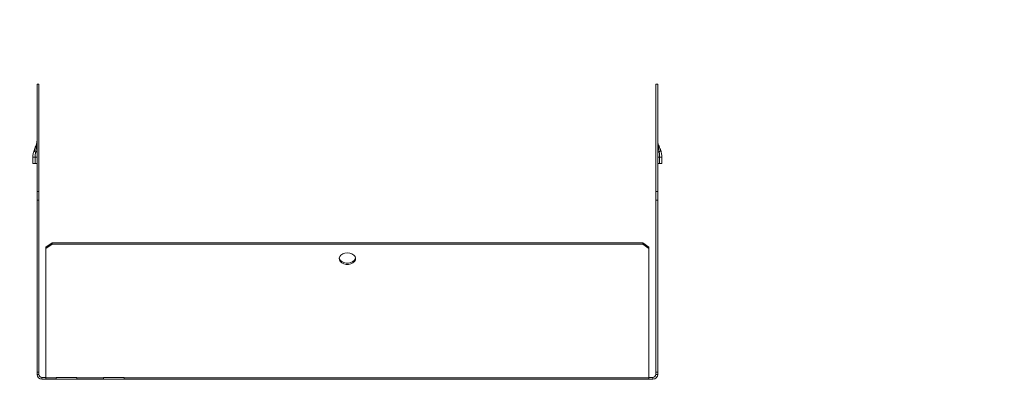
# Model space of a CAD drawing. Header units: millimetres. Extents: x -154 to 3245, y -1016 to 742.
# Tile 10 of 13: x 2330 to 2808, y -682 to -507. Entities that reach past the tile are written whole.
import ezdxf

# ---------------------------------------------------------------- set-up
doc = ezdxf.new("R2010")
doc.units = ezdxf.units.MM
doc.styles.add('SLDTEXTSTYLE4', font='TXT', dxfattribs={"width": 0.7, "bigfont": 'bigfont'})

msp = doc.modelspace()

# ---------------------------------------------------------------- linework, layer by layer
at = {"color": 7, "linetype": 'Continuous', "lineweight": 15}
for p, q in [((2339.18, -538.23), (2338.28, -538.23)), ((2338.28, -538.23), (2338.28, -590.55)), ((2339.18, -538.23), (2339.18, -590.55)), ((2639.96, -538.23), (2639.06, -538.23)), ((2639.06, -590.55), (2639.06, -538.23)), ((2639.96, -590.55), (2639.96, -538.23)), ((2336.28, -573.81), (2337.4, -573.81)), ((2336.28, -576.91), (2336.28, -573.81)), ((2337.4, -573.81), (2338.28, -573.81)), ((2337.4, -576.91), (2337.4, -573.81)), ((2639.96, -573.81), (2640.84, -573.81)), ((2640.84, -573.81), (2640.84, -576.91)), ((2640.84, -573.81), (2641.96, -573.81)), ((2641.96, -573.81), (2641.96, -576.91)), ((2337.4, -576.91), (2336.28, -576.91)), ((2338.28, -576.91), (2337.4, -576.91)), ((2640.84, -576.91), (2639.96, -576.91)), ((2641.96, -576.91), (2640.84, -576.91)), ((2338.28, -590.55), (2339.18, -590.55)), ((2338.28, -594.8), (2338.28, -590.55)), ((2339.18, -590.55), (2339.18, -594.8)), ((2639.06, -590.55), (2639.96, -590.55)), ((2639.06, -594.8), (2639.06, -590.55)), ((2639.96, -590.55), (2639.96, -594.8)), ((2338.28, -594.8), (2338.28, -678.41)), ((2339.18, -594.8), (2338.28, -594.8)), ((2339.18, -594.8), (2339.18, -678.41)), ((2639.96, -594.8), (2639.06, -594.8)), ((2639.06, -678.41), (2639.06, -594.8)), ((2639.96, -678.41), (2639.96, -594.8)), ((2342.57, -617.57), (2345.57, -615.45)), ((2345.57, -616.09), (2342.57, -618.21)), ((2345.57, -615.45), (2345.57, -616.09)), ((2345.57, -615.45), (2632.67, -615.45)), ((2345.57, -616.09), (2632.67, -616.09)), ((2632.67, -616.09), (2632.67, -615.45)), ((2632.67, -615.45), (2635.67, -617.57)), ((2635.67, -618.21), (2632.67, -616.09)), ((2342.57, -618.21), (2342.57, -617.57)), ((2342.57, -681.15), (2342.57, -618.21)), ((2635.67, -617.57), (2635.67, -618.21)), ((2635.67, -681.15), (2635.67, -618.21)), ((2338.28, -678.41), (2339.18, -678.41)), ((2338.28, -678.41), (2338.28, -679.45)), ((2339.18, -679.45), (2338.28, -679.45)), ((2339.18, -678.41), (2339.18, -679.45)), ((2639.96, -678.41), (2639.06, -678.41)), ((2639.06, -679.45), (2639.06, -678.41)), ((2639.06, -679.45), (2639.96, -679.45)), ((2639.96, -679.45), (2639.96, -678.41)), ((2340.68, -680.95), (2340.68, -681.85)), ((2340.68, -680.95), (2342.57, -680.95)), ((2340.68, -681.85), (2342.57, -681.85)), ((2342.57, -681.15), (2347.57, -681.15)), ((2342.57, -681.15), (2342.57, -681.85)), ((2342.57, -681.85), (2347.57, -681.85)), ((2347.57, -680.98), (2357.57, -680.98)), ((2347.57, -681.15), (2347.57, -680.98)), ((2347.57, -681.85), (2347.57, -681.15)), ((2357.57, -681.85), (2347.57, -681.85)), ((2357.57, -680.98), (2357.57, -681.15)), ((2357.57, -681.15), (2370.57, -681.15)), ((2357.57, -681.15), (2357.57, -681.85)), ((2357.57, -681.85), (2370.57, -681.85)), ((2370.57, -680.98), (2380.57, -680.98)), ((2370.57, -681.15), (2370.57, -680.98)), ((2370.57, -681.85), (2370.57, -681.15)), ((2380.57, -681.85), (2370.57, -681.85)), ((2380.57, -680.98), (2380.57, -681.15)), ((2380.57, -681.15), (2635.67, -681.15)), ((2380.57, -681.15), (2380.57, -681.85)), ((2380.57, -681.85), (2635.67, -681.85)), ((2635.67, -680.95), (2637.56, -680.95)), ((2635.67, -681.85), (2635.67, -681.15)), ((2635.67, -681.85), (2637.56, -681.85)), ((2637.56, -680.95), (2637.56, -681.85))]:
    msp.add_line(p, q, dxfattribs=at)
at = {"color": 7, "linetype": 'Continuous', "lineweight": 15, "flags": 128}
for points in [[(2337.55, -571.37), (2337.72, -571.32), (2337.87, -571.27), (2337.99, -571.21), (2338.09, -571.15), (2338.17, -571.09), (2338.23, -571.03), (2338.27, -570.97), (2338.28, -570.91)], [(2639.96, -570.91), (2639.98, -570.97), (2640.01, -571.03), (2640.07, -571.09), (2640.15, -571.15), (2640.25, -571.21), (2640.38, -571.27), (2640.52, -571.32), (2640.69, -571.37)], [(2489.12, -620.33), (2490.3, -620.46), (2491.37, -620.82), (2492.25, -621.4), (2492.84, -622.13), (2493.11, -622.95), (2493.02, -623.79), (2492.59, -624.57), (2491.84, -625.23), (2490.86, -625.71), (2489.72, -625.96), (2488.52, -625.96), (2487.39, -625.71), (2486.4, -625.23), (2485.66, -624.57), (2485.22, -623.79), (2485.13, -622.95), (2485.4, -622.13), (2485.99, -621.4), (2486.87, -620.82), (2487.94, -620.46), (2489.12, -620.33)], [(2493.1, -622.84), (2493.02, -623.15), (2492.59, -623.94), (2491.84, -624.6), (2490.86, -625.07), (2489.72, -625.32), (2488.52, -625.32), (2487.39, -625.07), (2486.4, -624.6), (2485.66, -623.94), (2485.22, -623.15), (2485.15, -622.84)]]:
    msp.add_lwpolyline(points, dxfattribs=at)
at = {"color": 7, "linetype": 'Continuous', "lineweight": 15}
for centre, radius, start, end in [((2339.39, -568.43), 1.62, 160.9976, 206.5296), ((2337.68, -568.62), 0.6, 295.306, 351.5455), ((2640.56, -568.62), 0.6, 188.4545, 244.694), ((2638.85, -568.43), 1.62, 333.4704, 19.0024), ((2338.29, -570.28), 1.32, 173.7454, 236.1908), ((2639.95, -570.28), 1.32, 303.8092, 6.2546), ((2340.68, -679.45), 2.4, 180, 270), ((2340.68, -679.45), 1.5, 180, 270), ((2637.56, -679.45), 2.4, 270, 0), ((2637.56, -679.45), 1.5, 270, 0)]:
    msp.add_arc(centre, radius, start, end, dxfattribs=at)
for points, knots in [([(2336.98, -570.13), (2337.13, -569.75), (2337.28, -569.37), (2337.57, -568.62), (2337.72, -568.26), (2337.86, -567.91)], [0, 0, 0, 0, 0.5, 0.5, 1, 1, 1, 1]), ([(2337.86, -567.91), (2338, -567.53), (2338.11, -567.17), (2338.24, -566.43), (2338.28, -566.07), (2338.28, -565.7)], [0, 0, 0, 0, 0.5, 0.5, 1, 1, 1, 1]), ([(2337.94, -569.16), (2338.06, -568.59), (2338.14, -568.02), (2338.25, -566.86), (2338.28, -566.28), (2338.28, -565.7)], [0, 0, 0, 0, 0.5, 0.5, 1, 1, 1, 1]), ([(2640.3, -569.16), (2640.18, -568.59), (2640.1, -568.02), (2639.99, -566.86), (2639.96, -566.28), (2639.96, -565.7)], [0, 0, 0, 0, 0.5, 0.5, 1, 1, 1, 1]), ([(2640.38, -567.91), (2640.24, -567.53), (2640.13, -567.17), (2640, -566.43), (2639.96, -566.07), (2639.96, -565.7)], [0, 0, 0, 0, 0.5, 0.5, 1, 1, 1, 1]), ([(2640.38, -567.91), (2640.52, -568.26), (2640.67, -568.62), (2640.96, -569.37), (2641.11, -569.75), (2641.26, -570.13)], [0, 0, 0, 0, 0.5, 0.5, 1, 1, 1, 1]), ([(2336.28, -573.81), (2336.28, -573.49), (2336.29, -573.18), (2336.35, -572.55), (2336.4, -572.24), (2336.57, -571.31), (2336.75, -570.72), (2336.98, -570.13)], [0, 0, 0, 0, 0.25, 0.25, 0.5, 0.5, 1, 1, 1, 1]), ([(2337.4, -573.81), (2337.4, -573.4), (2337.41, -573), (2337.47, -572.18), (2337.5, -571.78), (2337.55, -571.37)], [0, 0, 0, 0, 0.5, 0.5, 1, 1, 1, 1]), ([(2640.69, -571.37), (2640.74, -571.78), (2640.78, -572.18), (2640.83, -573), (2640.84, -573.4), (2640.84, -573.81)], [0, 0, 0, 0, 0.5, 0.5, 1, 1, 1, 1]), ([(2641.26, -570.13), (2641.49, -570.72), (2641.67, -571.31), (2641.85, -572.24), (2641.89, -572.55), (2641.95, -573.18), (2641.96, -573.49), (2641.96, -573.81)], [0, 0, 0, 0, 0.5, 0.5, 0.75, 0.75, 1, 1, 1, 1])]:
    msp.add_open_spline(points, degree=3, knots=knots, dxfattribs=at)
for points in [[(2337.55, -571.37), (2337.68, -570.64), (2337.81, -569.9), (2337.94, -569.16)], [(2640.3, -569.16), (2640.43, -569.9), (2640.56, -570.64), (2640.69, -571.37)]]:
    msp.add_open_spline(points, degree=3, dxfattribs=at)

# ---------------------------------------------------------------- texts
at = {"color": 7, "linetype": 'Continuous', "lineweight": 0, "insert": (2089.94, -507.3), "char_height": 20, "attachment_point": 1, "style": 'SLDTEXTSTYLE4'}
msp.add_mtext('032531 \\M+18454\\M+18452\\M+18442\\M+1844E-300\\M+18487100', dxfattribs=at)

doc.saveas('drawing.dxf')
